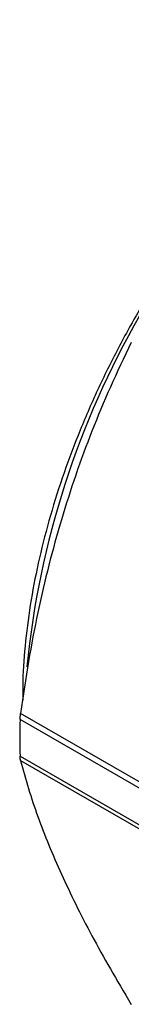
# Model space of a CAD drawing. Header units: inches. Extents: x 0.5 to 21.5, y 0.5 to 16.5.
# Tile 10 of 14: x 16.396 to 16.516, y 13.909 to 14.968. Entities that reach past the tile are written whole.
import ezdxf

# ---------------------------------------------------------------- set-up
doc = ezdxf.new("R2010")
doc.units = ezdxf.units.IN
doc.header["$LTSCALE"] = 2
doc.header["$MEASUREMENT"] = 0

msp = doc.modelspace()

# ---------------------------------------------------------------- linework, layer by layer
for p, q in [((16.6218, 14.092), (16.3972, 14.2216)), ((16.6301, 14.0804), (16.3967, 14.2152)), ((16.3967, 14.1756), (16.6301, 14.0409)), ((16.3972, 14.171), (16.6218, 14.0414))]:
    msp.add_line(p, q)
for centre, radius, start, end in [((17.341, 14.1804), 0.9414, 125.7913, 174.4187), ((17.0088, 14.1954), 0.6124, 178.1502, 181.8498)]:
    msp.add_arc(centre, radius, start, end)
for points, knots in [([(16.8229, 14.9683), (16.8213, 14.9675), (16.8077, 14.9603), (16.7822, 14.9434), (16.7467, 14.9176), (16.7118, 14.8883), (16.6777, 14.8563), (16.6446, 14.8216), (16.6128, 14.7845), (16.5826, 14.7453), (16.554, 14.7042), (16.5274, 14.6614), (16.5028, 14.6174), (16.4806, 14.5725), (16.4607, 14.5268), (16.4434, 14.4808), (16.4288, 14.4348), (16.417, 14.389), (16.408, 14.3438), (16.4022, 14.2996), (16.3993, 14.2636), (16.3996, 14.2429), (16.3996, 14.2361)], [0, 0, 0, 0, 0.007129, 0.060856, 0.114575, 0.168277, 0.22196, 0.275623, 0.329269, 0.382902, 0.436524, 0.490141, 0.543756, 0.597373, 0.650997, 0.70463, 0.758278, 0.811945, 0.865635, 0.919351, 0.973094, 1, 1, 1, 1]), ([(16.5159, 14.6208), (16.5, 14.5886), (16.4861, 14.5571), (16.4614, 14.494), (16.4506, 14.4625), (16.4314, 14.398), (16.423, 14.365), (16.4085, 14.296), (16.4024, 14.2601), (16.3972, 14.2216)], [0, 0, 0, 0, 0.25, 0.25, 0.5, 0.5, 0.75, 0.75, 1, 1, 1, 1]), ([(16.3972, 14.171), (16.4024, 14.1508), (16.4085, 14.1309), (16.423, 14.0905), (16.4314, 14.07), (16.4506, 14.0277), (16.4614, 14.0057), (16.4861, 13.9594), (16.5, 13.935), (16.5159, 13.9087)], [0, 0, 0, 0, 0.25, 0.25, 0.5, 0.5, 0.75, 0.75, 1, 1, 1, 1])]:
    msp.add_open_spline(points, degree=3, knots=knots)
for points in [[(16.3967, 14.2152), (16.3967, 14.2171), (16.3969, 14.2193), (16.3972, 14.2216)], [(16.3972, 14.171), (16.3969, 14.1722), (16.3967, 14.1737), (16.3967, 14.1756)]]:
    msp.add_open_spline(points, degree=3)

doc.saveas('drawing.dxf')
